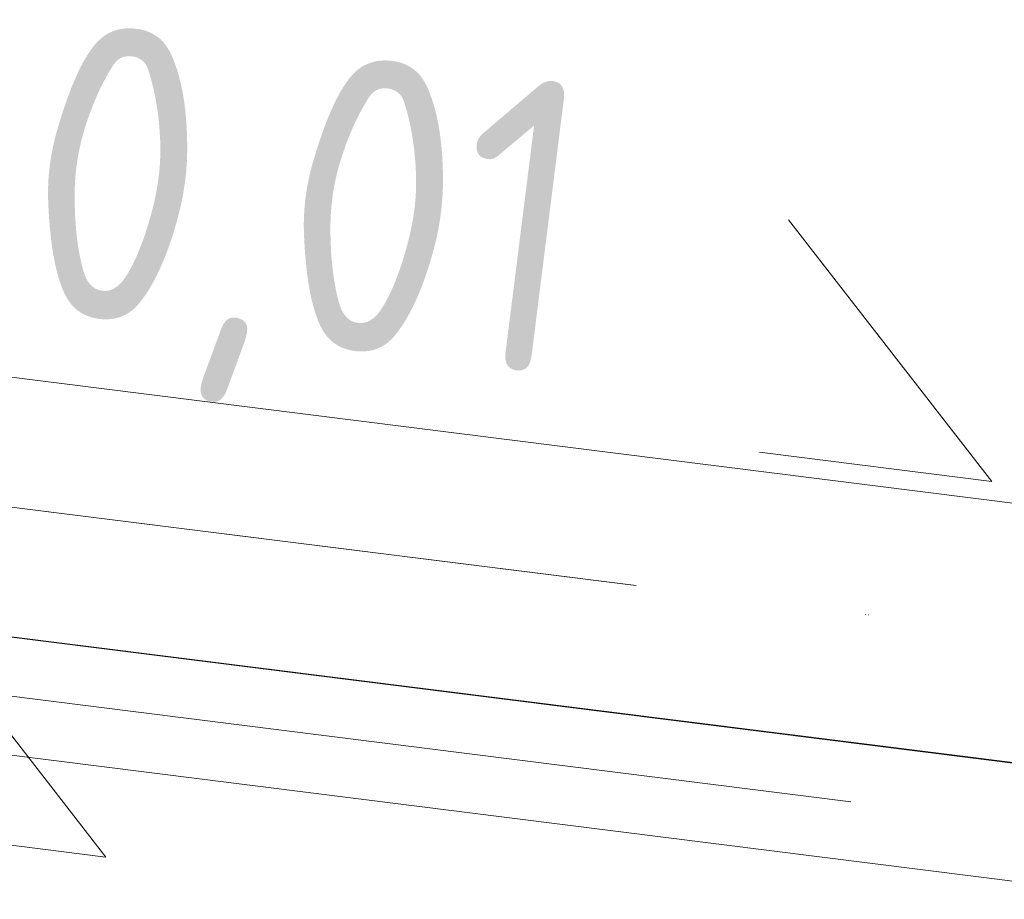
# Model space of a CAD drawing. Header units: millimetres. Extents: x -121 to 34184, y -147 to 33428.
# Tile 199 of 256: x 30452 to 30872, y 5530 to 5906. Entities that reach past the tile are written whole.
import ezdxf

# ---------------------------------------------------------------- set-up
doc = ezdxf.new("R2010")
doc.units = ezdxf.units.MM
doc.linetypes.add('ADSK_Осевая', pattern=[700, 500, -100, 0, -100])
for name, color, linetype, lineweight in [('P-PIPE-____-CNTR', 3, 'ADSK_Осевая', 20), ('P-PIPE-____-IDEN', 2, 'Continuous', 20), ('P-PIPE-____-OTLN', 3, 'Continuous', 20)]:
    doc.layers.add(name, color=color, linetype=linetype, lineweight=lineweight)
doc.styles.add('GOST Common_1', font='GOST_Common.ttf', dxfattribs={"width": 0.9, "height": 125})

# ---------------------------------------------------------------- blocks, each defined once
blk = doc.blocks.new('ADSK_M_Трубы_Уклоны - Фактический_0_0Х0_Знак справа-556980-_3D_ копия 1 копия 1')
at = {"layer": 'P-PIPE-____-IDEN'}
for q in [(51921.1, 5820.71), (51908.63, 5721.49)]:
    blk.add_line((52007.85, 5709.01), q, dxfattribs=at)

msp = doc.modelspace()

# ---------------------------------------------------------------- linework, layer by layer
at = {"layer": 'P-PIPE-____-CNTR', "color": 9}
for p, q in [((30217.85, 5727), (30999.06, 5628.79)), ((30218.99, 5726.86), (30994.29, 5629.39)), ((29616.13, 5721.79), (30891.39, 5561.47)), ((29616.13, 5721.79), (30886.22, 5562.12))]:
    msp.add_line(p, q, dxfattribs=at)
at = {"layer": 'P-PIPE-____-OTLN', "color": 22}
for p, q in [((31081.12, 5673.91), (30197.94, 5784.94)), ((30944.44, 5580), (29619.24, 5746.59)), ((29613.01, 5696.98), (30938.21, 5530.39)), ((30184.22, 5675.8), (30904.52, 5585.25))]:
    msp.add_line(p, q, dxfattribs=at)

# ---------------------------------------------------------------- block references
at = {"layer": 'P-PIPE-____-IDEN'}
for p in [(-21140.83, 0), (-21519.21, -160.54)]:
    msp.add_blockref('ADSK_M_Трубы_Уклоны - Фактический_0_0Х0_Знак справа-556980-_3D_ копия 1 копия 1', p, dxfattribs=at)

# ---------------------------------------------------------------- texts
at = {"layer": 'P-PIPE-____-IDEN', "lineweight": 9, "insert": (30464.87, 5907.04), "char_height": 125, "width": 310.2531, "attachment_point": 1, "rotation": 352.8347, "style": 'GOST Common_1'}
msp.add_mtext('0,01', dxfattribs=at)

doc.saveas('drawing.dxf')
